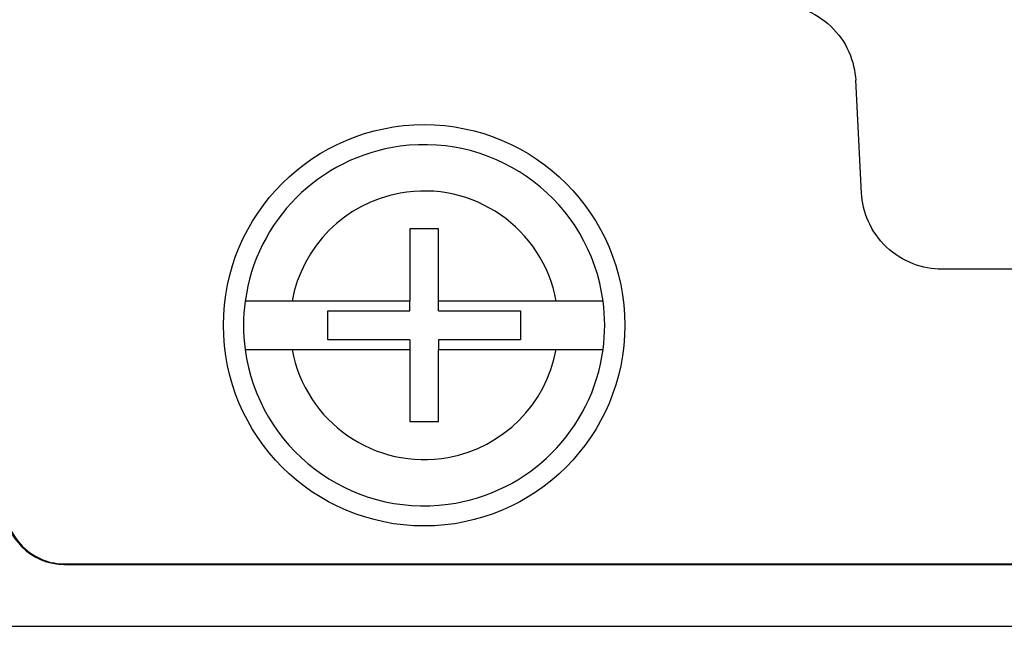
# Model space of a CAD drawing. Header units: inches. Extents: x -22 to 93, y 13 to 209.
# Tile 2 of 10: x -5 to 19, y 13 to 28. Entities that reach past the tile are written whole.
import ezdxf

# ---------------------------------------------------------------- set-up
doc = ezdxf.new("R2010")
doc.units = ezdxf.units.IN
doc.header["$MEASUREMENT"] = 0

# ---------------------------------------------------------------- blocks, each defined once
blk = doc.blocks.new('block 798')
at = {"color": 7, "lineweight": 25}
blk.add_lwpolyline([(22.994, 21.97), (17.789, 21.97)], dxfattribs=at)
blk = doc.blocks.new('block 799')
at = {"color": 7, "lineweight": 25}
blk.add_open_spline([(17.789, 21.97), (17.56, 21.97), (17.314, 22.011), (17.075, 22.103), (16.836, 22.194), (16.606, 22.337), (16.413, 22.52), (16.22, 22.703), (16.065, 22.925), (15.961, 23.159), (15.858, 23.393), (15.804, 23.637), (15.792, 23.866)], degree=3, knots=[0, 0, 0, 0, 1, 1, 1, 2, 2, 2, 3, 3, 3, 4, 4, 4, 4], dxfattribs=at)
blk = doc.blocks.new('block 800')
at = {"color": 7, "lineweight": 25}
blk.add_lwpolyline([(15.792, 23.866), (15.645, 26.675)], dxfattribs=at)
blk = doc.blocks.new('block 801')
at = {"color": 7, "lineweight": 25}
blk.add_open_spline([(13.648, 28.571), (13.877, 28.571), (14.124, 28.53), (14.362, 28.439), (14.601, 28.347), (14.831, 28.204), (15.024, 28.021), (15.217, 27.838), (15.372, 27.616), (15.476, 27.382), (15.579, 27.148), (15.633, 26.904), (15.645, 26.675)], degree=3, knots=[0, 0, 0, 0, 1, 1, 1, 2, 2, 2, 3, 3, 3, 4, 4, 4, 4], dxfattribs=at)
blk = doc.blocks.new('block 815')
at = {"color": 7, "lineweight": 25}
blk.add_lwpolyline([(4.532, 19.971), (4.532, 18.17)], dxfattribs=at)
blk = doc.blocks.new('block 816')
at = {"color": 7, "lineweight": 25}
blk.add_lwpolyline([(4.532, 18.17), (5.252, 18.17)], dxfattribs=at)
blk = doc.blocks.new('block 817')
at = {"color": 7, "lineweight": 25}
blk.add_lwpolyline([(5.252, 18.17), (5.252, 19.971)], dxfattribs=at)
blk = doc.blocks.new('block 818')
at = {"color": 7, "lineweight": 25}
blk.add_open_spline([(1.6, 19.971), (1.931, 18.153), (3.674, 16.947), (5.491, 17.279), (6.862, 17.528), (7.934, 18.6), (8.183, 19.971)], degree=3, knots=[0, 0, 0, 0, 1, 1, 1, 2, 2, 2, 2], dxfattribs=at)
blk = doc.blocks.new('block 819')
at = {"color": 7, "lineweight": 25}
blk.add_lwpolyline([(5.252, 19.971), (8.183, 19.971)], dxfattribs=at)
blk = doc.blocks.new('block 820')
at = {"color": 7, "lineweight": 25}
blk.add_lwpolyline([(1.6, 19.971), (4.532, 19.971)], dxfattribs=at)
blk = doc.blocks.new('block 821')
at = {"color": 7, "lineweight": 25}
blk.add_lwpolyline([(4.532, 22.971), (4.532, 21.17)], dxfattribs=at)
blk = doc.blocks.new('block 822')
at = {"color": 7, "lineweight": 25}
blk.add_open_spline([(8.183, 21.17), (7.852, 22.988), (6.11, 24.194), (4.292, 23.862), (2.921, 23.613), (1.849, 22.541), (1.6, 21.17)], degree=3, knots=[0, 0, 0, 0, 1, 1, 1, 2, 2, 2, 2], dxfattribs=at)
blk = doc.blocks.new('block 823')
at = {"color": 7, "lineweight": 25}
blk.add_lwpolyline([(5.252, 21.17), (5.252, 22.971)], dxfattribs=at)
blk = doc.blocks.new('block 824')
at = {"color": 7, "lineweight": 25}
blk.add_lwpolyline([(5.252, 22.971), (4.532, 22.971)], dxfattribs=at)
blk = doc.blocks.new('block 825')
at = {"color": 7, "lineweight": 25}
blk.add_lwpolyline([(4.532, 21.17), (1.6, 21.17)], dxfattribs=at)
blk = doc.blocks.new('block 826')
at = {"color": 7, "lineweight": 25}
blk.add_lwpolyline([(8.183, 21.17), (5.252, 21.17)], dxfattribs=at)
blk = doc.blocks.new('block 847')
at = {"color": 7, "lineweight": 25}
blk.add_open_spline([(9.351, 21.17), (9.02, 23.634), (6.755, 25.362), (4.292, 25.03), (2.282, 24.76), (0.702, 23.18), (0.432, 21.17)], degree=3, knots=[0, 0, 0, 0, 1, 1, 1, 2, 2, 2, 2], dxfattribs=at)
blk = doc.blocks.new('block 848')
at = {"color": 7, "lineweight": 25}
blk.add_open_spline([(1.6, 21.17), (1.558, 21.17), (1.517, 21.17), (1.476, 21.17), (1.436, 21.17), (1.396, 21.17), (1.357, 21.17), (1.318, 21.17), (1.28, 21.17), (1.243, 21.17), (1.205, 21.17), (1.168, 21.17), (1.133, 21.17), (1.061, 21.17), (0.994, 21.17), (0.931, 21.17), (0.869, 21.17), (0.811, 21.17), (0.758, 21.17), (0.706, 21.17), (0.659, 21.17), (0.619, 21.17), (0.578, 21.17), (0.544, 21.17), (0.516, 21.17), (0.488, 21.17), (0.466, 21.17), (0.453, 21.17), (0.44, 21.17), (0.436, 21.17), (0.432, 21.17)], degree=3, knots=[0, 0, 0, 0, 1, 1, 1, 2, 2, 2, 3, 3, 3, 4, 4, 4, 5, 5, 5, 6, 6, 6, 7, 7, 7, 8, 8, 8, 9, 9, 9, 10, 10, 10, 10], dxfattribs=at)
blk = doc.blocks.new('block 849')
at = {"color": 7, "lineweight": 25}
blk.add_open_spline([(9.351, 21.17), (9.35, 21.17), (9.349, 21.17), (9.346, 21.17), (9.343, 21.17), (9.337, 21.17), (9.33, 21.17), (9.323, 21.17), (9.315, 21.17), (9.304, 21.17), (9.294, 21.17), (9.281, 21.17), (9.268, 21.17), (9.24, 21.17), (9.206, 21.17), (9.166, 21.17), (9.125, 21.17), (9.078, 21.17), (9.025, 21.17), (8.973, 21.17), (8.916, 21.17), (8.854, 21.17), (8.791, 21.17), (8.723, 21.17), (8.651, 21.17), (8.58, 21.17), (8.505, 21.17), (8.427, 21.17), (8.348, 21.17), (8.266, 21.17), (8.183, 21.17)], degree=3, knots=[0, 0, 0, 0, 1, 1, 1, 2, 2, 2, 3, 3, 3, 4, 4, 4, 5, 5, 5, 6, 6, 6, 7, 7, 7, 8, 8, 8, 9, 9, 9, 10, 10, 10, 10], dxfattribs=at)
blk = doc.blocks.new('block 856')
at = {"color": 7, "lineweight": 25}
blk.add_open_spline([(0.432, 19.971), (0.763, 17.507), (3.028, 15.779), (5.491, 16.111), (7.501, 16.381), (9.081, 17.961), (9.351, 19.971)], degree=3, knots=[0, 0, 0, 0, 1, 1, 1, 2, 2, 2, 2], dxfattribs=at)
blk = doc.blocks.new('block 857')
at = {"color": 7, "lineweight": 25}
blk.add_open_spline([(8.183, 19.971), (8.225, 19.971), (8.266, 19.971), (8.307, 19.971), (8.347, 19.971), (8.387, 19.971), (8.426, 19.971), (8.465, 19.971), (8.503, 19.971), (8.54, 19.971), (8.578, 19.971), (8.615, 19.971), (8.65, 19.971), (8.722, 19.971), (8.789, 19.971), (8.852, 19.971), (8.915, 19.971), (8.972, 19.971), (9.025, 19.971), (9.077, 19.971), (9.124, 19.971), (9.164, 19.971), (9.205, 19.971), (9.239, 19.971), (9.267, 19.971), (9.295, 19.971), (9.317, 19.971), (9.33, 19.971), (9.343, 19.971), (9.347, 19.971), (9.351, 19.971)], degree=3, knots=[0, 0, 0, 0, 1, 1, 1, 2, 2, 2, 3, 3, 3, 4, 4, 4, 5, 5, 5, 6, 6, 6, 7, 7, 7, 8, 8, 8, 9, 9, 9, 10, 10, 10, 10], dxfattribs=at)
blk = doc.blocks.new('block 858')
at = {"color": 7, "lineweight": 25}
blk.add_open_spline([(0.432, 19.971), (0.433, 19.971), (0.434, 19.971), (0.437, 19.971), (0.44, 19.971), (0.446, 19.971), (0.453, 19.971), (0.46, 19.971), (0.468, 19.971), (0.479, 19.971), (0.489, 19.971), (0.502, 19.971), (0.515, 19.971), (0.543, 19.971), (0.577, 19.971), (0.618, 19.971), (0.658, 19.971), (0.705, 19.971), (0.758, 19.971), (0.81, 19.971), (0.867, 19.971), (0.929, 19.971), (0.992, 19.971), (1.06, 19.971), (1.132, 19.971), (1.203, 19.971), (1.278, 19.971), (1.356, 19.971), (1.435, 19.971), (1.517, 19.971), (1.6, 19.971)], degree=3, knots=[0, 0, 0, 0, 1, 1, 1, 2, 2, 2, 3, 3, 3, 4, 4, 4, 5, 5, 5, 6, 6, 6, 7, 7, 7, 8, 8, 8, 9, 9, 9, 10, 10, 10, 10], dxfattribs=at)
blk = doc.blocks.new('block 877')
at = {"color": 7, "lineweight": 25}
blk.add_lwpolyline([(7.292, 20.21), (5.252, 20.21)], dxfattribs=at)
blk = doc.blocks.new('block 878')
at = {"color": 7, "lineweight": 25}
blk.add_lwpolyline([(5.252, 20.93), (7.292, 20.93)], dxfattribs=at)
blk = doc.blocks.new('block 879')
at = {"color": 7, "lineweight": 25}
blk.add_lwpolyline([(7.292, 20.93), (7.292, 20.21)], dxfattribs=at)
blk = doc.blocks.new('block 880')
at = {"color": 7, "lineweight": 25}
blk.add_open_spline([(9.351, 19.971), (9.405, 20.369), (9.405, 20.772), (9.351, 21.17)], degree=3, dxfattribs=at)
blk = doc.blocks.new('block 881')
at = {"color": 7, "lineweight": 25}
blk.add_lwpolyline([(5.252, 20.93), (5.252, 21.17)], dxfattribs=at)
blk = doc.blocks.new('block 882')
at = {"color": 7, "lineweight": 25}
blk.add_lwpolyline([(5.252, 20.21), (5.252, 19.971)], dxfattribs=at)
blk = doc.blocks.new('block 889')
at = {"color": 7, "lineweight": 25}
blk.add_lwpolyline([(2.491, 20.93), (4.532, 20.93)], dxfattribs=at)
blk = doc.blocks.new('block 890')
at = {"color": 7, "lineweight": 25}
blk.add_lwpolyline([(4.532, 20.21), (2.491, 20.21)], dxfattribs=at)
blk = doc.blocks.new('block 891')
at = {"color": 7, "lineweight": 25}
blk.add_lwpolyline([(2.491, 20.21), (2.491, 20.93)], dxfattribs=at)
blk = doc.blocks.new('block 892')
at = {"color": 7, "lineweight": 25}
blk.add_open_spline([(0.432, 21.17), (0.378, 20.772), (0.378, 20.369), (0.432, 19.971)], degree=3, dxfattribs=at)
blk = doc.blocks.new('block 893')
at = {"color": 7, "lineweight": 25}
blk.add_lwpolyline([(4.532, 20.93), (4.532, 21.17)], dxfattribs=at)
blk = doc.blocks.new('block 894')
at = {"color": 7, "lineweight": 25}
blk.add_lwpolyline([(4.532, 20.21), (4.532, 19.971)], dxfattribs=at)
blk = doc.blocks.new('block 897')
at = {"color": 7, "lineweight": 25}
blk.add_open_spline([(9.892, 20.57), (9.892, 23.332), (7.653, 25.571), (4.892, 25.571), (2.13, 25.571), (-0.109, 23.332), (-0.109, 20.57), (-0.109, 17.809), (2.13, 15.57), (4.892, 15.57), (7.653, 15.57), (9.892, 17.809), (9.892, 20.57), (9.892, 20.57), (9.892, 20.57), (9.892, 20.57)], degree=3, knots=[0, 0, 0, 0, 1, 1, 1, 2, 2, 2, 3, 3, 3, 4, 4, 4, 5, 5, 5, 5], dxfattribs=at)
blk = doc.blocks.new('block 906')
at = {"color": 7, "lineweight": 25}
blk.add_open_spline([(-5.57, 16.109), (-5.57, 15.28), (-4.899, 14.609), (-4.07, 14.609)], degree=3, dxfattribs=at)
blk = doc.blocks.new('block 908')
at = {"color": 7, "lineweight": 25}
blk.add_open_spline([(-5.556, 16.123), (-5.556, 15.946), (-5.524, 15.755), (-5.451, 15.57), (-5.378, 15.386), (-5.263, 15.208), (-5.117, 15.062), (-4.97, 14.916), (-4.793, 14.801), (-4.609, 14.728), (-4.424, 14.655), (-4.233, 14.623), (-4.056, 14.623)], degree=3, knots=[0, 0, 0, 0, 1, 1, 1, 2, 2, 2, 3, 3, 3, 4, 4, 4, 4], dxfattribs=at)
blk = doc.blocks.new('block 909')
at = {"color": 7, "lineweight": 25}
blk.add_lwpolyline([(-4.07, 14.609), (-4.056, 14.623)], dxfattribs=at)
blk = doc.blocks.new('block 920')
at = {"color": 7, "lineweight": 25}
blk.add_lwpolyline([(-4.07, 14.609), (74.853, 14.609)], dxfattribs=at)
blk = doc.blocks.new('block 921')
at = {"color": 7, "lineweight": 25}
blk.add_lwpolyline([(-4.056, 14.623), (74.839, 14.623)], dxfattribs=at)
blk = doc.blocks.new('block 940')
at = {"color": 7, "lineweight": 25}
blk.add_lwpolyline([(-6.634, 13.07), (77.417, 13.07)], dxfattribs=at)

msp = doc.modelspace()

# ---------------------------------------------------------------- block references
for name in ['block 801', 'block 800', 'block 897', 'block 847', 'block 822', 'block 799', 'block 821', 'block 824', 'block 823', 'block 798', 'block 892', 'block 848', 'block 825', 'block 893', 'block 826', 'block 881', 'block 849', 'block 880', 'block 889', 'block 891', 'block 878', 'block 879', 'block 890', 'block 894', 'block 877', 'block 882', 'block 856', 'block 858', 'block 818', 'block 820', 'block 815', 'block 817', 'block 819', 'block 857', 'block 816', 'block 906', 'block 908', 'block 909', 'block 920', 'block 921', 'block 940']:
    msp.add_blockref(name, (0, 0))

doc.saveas('drawing.dxf')
